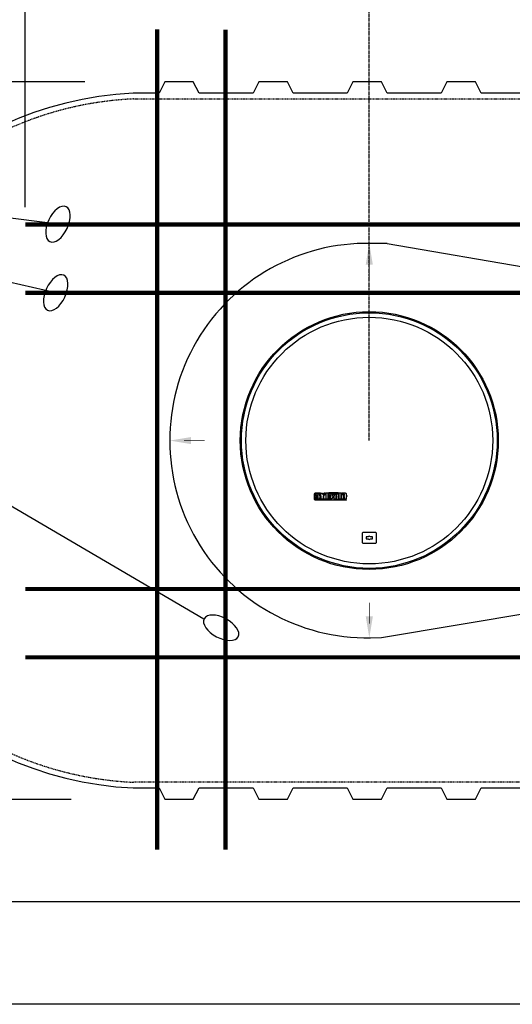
# Model space of a CAD drawing. Extents: x 2360 to 5106, y -824 to 622.
# Tile 5 of 124: x 3190 to 3276, y -32 to 141. Entities that reach past the tile are written whole.
import ezdxf

# ---------------------------------------------------------------- set-up
doc = ezdxf.new("R2010")
doc.units = 0
doc.header["$MEASUREMENT"] = 0
doc.header["$PDSIZE"] = 1
for name, pattern in [('CENTER1', [0.6625, 0.5, -0.075, 0.0125, -0.075]), ('HIDDEN3', [0.1875, 0.125, -0.0625]), ('TANK-SLAB$0$DASHED', [0.75, 0.5, -0.25])]:
    doc.linetypes.add(name, pattern=pattern)
doc.layers.get('0').update_dxf_attribs({"linetype": 'CONTINUOUS'})
doc.layers.get('DEFPOINTS').update_dxf_attribs({"linetype": 'CONTINUOUS'})
for name, color, linetype in [('CENTERLINE', 3, 'CENTER1'), ('DIM', 3, 'CONTINUOUS'), ('REBAR', 4, 'TANK-SLAB$0$DASHED'), ('TANK-MANHOLE-COVER-40', 2, 'CONTINUOUS'), ('TANK-SLOPE', 3, 'CONTINUOUS'), ('TANK-UST', 5, 'CONTINUOUS'), ('TEXT', 3, 'CONTINUOUS')]:
    doc.layers.add(name, color=color, linetype=linetype)
doc.layers.add('FREEZE-LINES', color=8, linetype='CONTINUOUS', plot=False)
doc.styles.add('SIMPLEX', font='simplex')
doc.dimstyles.new('DIM48', dxfattribs={"dimscale": 48, "dimtxt": 0.09375, "dimasz": 0.09375, "dimexe": 0.0625, "dimexo": 0.0625, "dimgap": 0.0625, "dimtad": 1, "dimdec": 4, "dimzin": 3, "dimdsep": 46, "dimlunit": 4, "dimtxsty": 'SIMPLEX', "dimcen": 0, "dimclrd": 3, "dimclre": 3, "dimclrt": 3, "dimadec": 0, "dimazin": 0, "dimtfac": 1, "dimtdec": 4, "dimtofl": 0, "dimtmove": 2, "dimatfit": 3, "dimfxl": 1, "dimfrac": 2, "dimtolj": 1, "dimtzin": 3, "dimarcsym": 0})

# ---------------------------------------------------------------- blocks, each defined once
blk = doc.blocks.new('*D86')
at = {"layer": 'DEFPOINTS', "color": 0, "transparency": 16777216}
for p in [(3060.35, 165.68), (3090.35, 165.68), (3204.45, 129.68)]:
    blk.add_point(p, dxfattribs=at)
at = {"layer": 'DIM', "color": 3, "lineweight": -2, "transparency": 16777216}
for p, q in [((3087.35, 165.68), (3057.35, 165.68)), ((3060.35, 134.18), (3060.35, 161.18)), ((3201.45, 129.68), (3057.35, 129.68))]:
    blk.add_line(p, q, dxfattribs=at)
at = {"layer": 'DIM', "color": 3, "transparency": 16777216}
for points in [[(3059.6, 161.18), (3061.1, 161.18), (3060.35, 165.68)], [(3059.6, 134.18), (3061.1, 134.18), (3060.35, 129.68)]]:
    blk.add_solid(points, dxfattribs=at)
at = {"layer": 'DIM', "color": 3, "transparency": 16777216, "insert": (3054.67, 147.68), "char_height": 4.5, "attachment_point": 5, "rotation": 90, "style": 'SIMPLEX'}
blk.add_mtext('\\A1;3\'-0"', dxfattribs=at)
blk = doc.blocks.new('*D93')
at = {"layer": 'DEFPOINTS', "color": 0, "transparency": 16777216}
for p in [(3060.35, 3.68), (3202.08, 3.68), (3396.58, -32.32)]:
    blk.add_point(p, dxfattribs=at)
at = {"layer": 'DIM', "color": 3, "lineweight": -2, "transparency": 16777216}
for p, q in [((3199.08, 3.68), (3057.35, 3.68)), ((3060.35, -27.82), (3060.35, -0.82)), ((3393.58, -32.32), (3057.35, -32.32))]:
    blk.add_line(p, q, dxfattribs=at)
at = {"layer": 'DIM', "color": 3, "transparency": 16777216}
for points in [[(3059.6, -0.82), (3061.1, -0.82), (3060.35, 3.68)], [(3059.6, -27.82), (3061.1, -27.82), (3060.35, -32.32)]]:
    blk.add_solid(points, dxfattribs=at)
at = {"layer": 'DIM', "color": 3, "transparency": 16777216, "insert": (3054.67, -14.32), "char_height": 4.5, "attachment_point": 5, "rotation": 90, "style": 'SIMPLEX'}
blk.add_mtext('\\A1;3\'-0"', dxfattribs=at)
blk = doc.blocks.new('*D94')
at = {"layer": 'DEFPOINTS', "color": 0, "transparency": 16777216}
for p in [(3060.35, 129.68), (3060.35, 129.68), (3202.08, 3.68)]:
    blk.add_point(p, dxfattribs=at)
at = {"layer": 'DIM', "color": 3, "lineweight": -2, "transparency": 16777216}
for p, q in [((3060.35, 8.18), (3060.35, 125.18)), ((3199.08, 3.68), (3057.35, 3.68))]:
    blk.add_line(p, q, dxfattribs=at)
at = {"layer": 'DIM', "color": 3, "transparency": 16777216}
for points in [[(3059.6, 125.18), (3061.1, 125.18), (3060.35, 129.68)], [(3059.6, 8.18), (3061.1, 8.18), (3060.35, 3.68)]]:
    blk.add_solid(points, dxfattribs=at)
at = {"layer": 'DIM', "color": 3, "transparency": 16777216, "insert": (3054.67, 66.68), "char_height": 4.5, "attachment_point": 5, "rotation": 90, "style": 'SIMPLEX'}
blk.add_mtext('\\A1;10\'-6"', dxfattribs=at)
blk = doc.blocks.new('*D119')
at = {"color": 3, "lineweight": -2, "transparency": 16777216}
for p, q in [((3191, 107.68), (3191, 196.62)), ((3658.32, 107.62), (3658.32, 196.62)), ((3195.5, 193.62), (3653.82, 193.62))]:
    blk.add_line(p, q, dxfattribs=at)
at = {"color": 3, "transparency": 16777216}
for points in [[(3195.5, 194.37), (3195.5, 192.87), (3191, 193.62)], [(3653.82, 194.37), (3653.82, 192.87), (3658.32, 193.62)]]:
    blk.add_solid(points, dxfattribs=at)
at = {"layer": 'DEFPOINTS', "color": 0, "transparency": 16777216}
for p in [(3658.32, 193.62), (3191, 104.68), (3658.32, 104.62)]:
    blk.add_point(p, dxfattribs=at)
at = {"color": 3, "transparency": 16777216, "insert": (3424.66, 199.3), "char_height": 4.5, "attachment_point": 5, "style": 'SIMPLEX'}
blk.add_mtext('\\A1;38\'-10"', dxfattribs=at)

msp = doc.modelspace()

# ---------------------------------------------------------------- linework, layer by layer
at = {"layer": 'CENTERLINE'}
msp.add_line((3251.3784, 66.6856), (3251.3784, 180.33043), dxfattribs=at)
at = {"layer": 'FREEZE-LINES', "linetype": 'Continuous'}
msp.add_line((4079.29486, -14.31593), (2963.29486, -14.31593), dxfattribs=at)
at = {"layer": 'REBAR', "const_width": 0.75}
for points in [[(3214.15463, 138.87712), (3214.15048, -5.13243)], [(3214.15463, 138.87712), (3214.15048, -5.13243)], [(3226.15463, 138.87678), (3226.15048, -5.13277)], [(3226.15463, 138.87678), (3226.15048, -5.13277)], [(3310.99701, 104.62092), (3190.99736, 104.62092)], [(3310.99736, 92.62092), (3190.99736, 92.62092)], [(3310.99736, 40.62092), (3190.99736, 40.62092)], [(3310.99736, 28.62092), (3190.99736, 28.62092)]]:
    msp.add_lwpolyline(points, dxfattribs=at)
at = {"layer": 'TANK-MANHOLE-COVER-40', "color": 2}
for points in [[(3242.84113, 57.48548), (3242.84113, 57.40206), (3241.90862, 57.40206, 0.414213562), (3241.8301, 57.32354), (3241.8301, 56.36109, 0.414213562), (3241.90862, 56.28257), (3247.37636, 56.28257), (3247.31343, 56.19915), (3241.91353, 56.19915, -0.414213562), (3241.74668, 56.366), (3241.74668, 57.31863, -0.414213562), (3241.91353, 57.48548)], [(3242.38428, 56.67678), (3242.38428, 56.75015), (3241.9177, 56.75015), (3241.91022, 56.77276), (3241.90671, 56.7938), (3241.90164, 56.8273), (3241.89852, 56.85263), (3241.89735, 56.87678), (3241.89644, 56.90596, -1), (3242.69463, 56.90596), (3242.69411, 56.86601), (3242.69318, 56.81703), (3242.69411, 56.77544), (3242.68671, 56.72276), (3242.67931, 56.67747), (3242.67006, 56.63588), (3242.65248, 56.58782), (3242.63676, 56.55917), (3242.61548, 56.5296), (3242.59513, 56.50187), (3242.56738, 56.47415), (3242.53871, 56.45289), (3242.50448, 56.43071), (3242.47026, 56.41407), (3242.42586, 56.39744), (3242.37776, 56.38727), (3242.31948, 56.3808), (3242.25843, 56.37988), (3242.20663, 56.37988), (3242.15021, 56.38357), (3242.10673, 56.38912), (3242.07158, 56.39374), (3242.04013, 56.40206), (3242.00776, 56.40945), (3241.97168, 56.42054), (3241.96426, 56.424), (3241.92868, 56.61847), (3241.98022, 56.604), (3242.0077, 56.59576), (3242.03609, 56.58844), (3242.07457, 56.58112), (3242.11762, 56.57654), (3242.16984, 56.57471), (3242.20831, 56.5738), (3242.25136, 56.57746), (3242.28617, 56.58387), (3242.32098, 56.59576), (3242.34755, 56.6159), (3242.365, 56.63342), (3242.37953, 56.65848)], [(3242.14347, 56.90596), (3242.14347, 56.94064, -1), (3242.41023, 56.94064), (3242.41023, 56.90596)], [(3242.74031, 56.42165), (3242.74031, 56.5852), (3242.87713, 56.5852, 0.414213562), (3242.96055, 56.66863), (3242.96055, 56.98577), (3242.74031, 56.98577), (3242.74031, 57.26648), (3242.96055, 57.26648), (3242.96055, 57.4404), (3243.11997, 57.4404, 0.161867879), (3243.38193, 57.13751), (3243.38193, 56.98451), (3243.27054, 56.98451), (3243.27054, 56.54979), (3243.26432, 56.51735), (3243.25678, 56.49186), (3243.24519, 56.47158), (3243.23011, 56.45362), (3243.21272, 56.43682), (3243.19242, 56.42002), (3243.17387, 56.40785), (3243.13097, 56.39048), (3243.09444, 56.38352), (3243.06255, 56.38005), (3243.0353, 56.38005), (3242.99877, 56.38005), (3242.96108, 56.38005), (3242.92977, 56.38236), (3242.8973, 56.38642), (3242.87121, 56.39163), (3242.8428, 56.39859), (3242.81323, 56.40496), (3242.77612, 56.41365)], [(3243.67095, 57.29385), (3243.48014, 57.29385, -0.414213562), (3243.42055, 57.35344), (3243.42055, 57.42589, -0.414213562), (3243.48014, 57.48548), (3243.67095, 57.48548, -0.414213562), (3243.73054, 57.42589), (3243.73054, 57.35344, -0.414213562)], [(3244.19474, 56.61847), (3244.24627, 56.604), (3244.27375, 56.59576), (3244.30215, 56.58844), (3244.34062, 56.58112), (3244.38368, 56.57654), (3244.43589, 56.57471), (3244.47436, 56.5738), (3244.51742, 56.57746), (3244.55223, 56.58387), (3244.58703, 56.59576), (3244.6136, 56.6159), (3244.63106, 56.63342), (3244.64558, 56.65848), (3244.65034, 56.67678), (3244.65034, 56.75015), (3244.18376, 56.75015), (3244.17627, 56.77276), (3244.17276, 56.7938), (3244.1677, 56.8273), (3244.16458, 56.85263), (3244.16341, 56.87678), (3244.1625, 56.90596, -1), (3244.96069, 56.90596), (3244.96016, 56.86601), (3244.95924, 56.81703), (3244.96016, 56.77544), (3244.95276, 56.72276), (3244.94536, 56.67747), (3244.93611, 56.63588), (3244.91854, 56.58782), (3244.90281, 56.55917), (3244.88154, 56.5296), (3244.86119, 56.50187), (3244.83344, 56.47415), (3244.80476, 56.45289), (3244.77054, 56.43071), (3244.73631, 56.41407), (3244.69191, 56.39744), (3244.64381, 56.38727), (3244.58554, 56.3808), (3244.52449, 56.37988), (3244.47269, 56.37988), (3244.41626, 56.38357), (3244.37279, 56.38912), (3244.33764, 56.39374), (3244.30619, 56.40206), (3244.27381, 56.40945), (3244.23774, 56.42054), (3244.23032, 56.424)], [(3244.40952, 56.90596), (3244.40952, 56.94064, -1), (3244.67629, 56.94064), (3244.67629, 56.90596)], [(3246.7314, 57.29385), (3246.54059, 57.29385, -0.414213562), (3246.481, 57.35344), (3246.481, 57.42589, -0.414213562), (3246.54059, 57.48548), (3246.7314, 57.48548, -0.414213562), (3246.79099, 57.42589), (3246.79099, 57.35344, -0.414213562)]]:
    msp.add_lwpolyline(points, format="xyb", close=True, dxfattribs=at)
for points in [[(3243.73054, 56.39837), (3243.42055, 56.39837), (3243.42055, 57.23763), (3243.73054, 57.23763)], [(3244.11612, 56.39837), (3243.80613, 56.39837), (3243.80613, 57.48548), (3244.11612, 57.48548)], [(3245.96076, 57.40206), (3245.96076, 57.48548), (3244.24251, 57.48548), (3244.24251, 57.40206)], [(3246.79099, 56.39837), (3246.481, 56.39837), (3246.481, 57.23763), (3246.79099, 57.23763)], [(3245.8854, 56.79735), (3245.88555, 56.79475), (3245.88572, 56.79211), (3245.8859, 56.78943), (3245.88609, 56.78673), (3245.88628, 56.784), (3245.88648, 56.78126), (3245.88667, 56.77851), (3245.88687, 56.77575), (3245.88705, 56.77299), (3245.88724, 56.77022), (3245.88744, 56.76743), (3245.88767, 56.76459), (3245.88792, 56.76171), (3245.88821, 56.75877), (3245.88854, 56.75576), (3245.88894, 56.75266), (3245.8894, 56.74947), (3245.88992, 56.74621), (3245.89049, 56.74289), (3245.89111, 56.73955), (3245.89178, 56.73619), (3245.89248, 56.73284), (3245.89321, 56.72953), (3245.89397, 56.72627), (3245.89475, 56.72308), (3245.89556, 56.71997), (3245.89639, 56.71693), (3245.89725, 56.71396), (3245.89815, 56.71106), (3245.89908, 56.70822), (3245.90005, 56.70545), (3245.90106, 56.70274), (3245.90212, 56.7001), (3245.90323, 56.69751), (3245.90438, 56.69497), (3245.90559, 56.69249), (3245.90685, 56.69005), (3245.90817, 56.68766), (3245.90954, 56.68531), (3245.91097, 56.683), (3245.91246, 56.68073), (3245.91401, 56.6785), (3245.91562, 56.67632), (3245.91729, 56.67419), (3245.91901, 56.67212), (3245.92079, 56.67012), (3245.92262, 56.66819), (3245.9245, 56.66635), (3245.92644, 56.66458), (3245.92843, 56.6629), (3245.93048, 56.66129), (3245.93261, 56.65976), (3245.93481, 56.65828), (3245.93709, 56.65686), (3245.93946, 56.6555), (3245.94193, 56.65418), (3245.9445, 56.6529), (3245.94715, 56.65167), (3245.94989, 56.6505), (3245.95269, 56.64939), (3245.95555, 56.64835), (3245.95845, 56.64738), (3245.96138, 56.6465), (3245.96434, 56.64571), (3245.96731, 56.64502), (3245.97029, 56.64443), (3245.97327, 56.64393), (3245.97627, 56.64352), (3245.97926, 56.64321), (3245.98227, 56.64299), (3245.98527, 56.64286), (3245.98828, 56.64282), (3245.99128, 56.64286), (3245.99429, 56.64299), (3245.99729, 56.64321), (3246.00028, 56.64352), (3246.00328, 56.64393), (3246.00626, 56.64443), (3246.00924, 56.64502), (3246.01221, 56.64571), (3246.01517, 56.6465), (3246.0181, 56.64738), (3246.02101, 56.64835), (3246.02386, 56.64939), (3246.02667, 56.6505), (3246.0294, 56.65167), (3246.03206, 56.6529), (3246.03462, 56.65418), (3246.03709, 56.6555), (3246.03946, 56.65686), (3246.04174, 56.65828), (3246.04395, 56.65976), (3246.04607, 56.66129), (3246.04813, 56.6629), (3246.05012, 56.66458), (3246.05205, 56.66635), (3246.05393, 56.66819), (3246.05576, 56.67012), (3246.05754, 56.67212), (3246.05926, 56.67419), (3246.06093, 56.67632), (3246.06254, 56.6785), (3246.06409, 56.68073), (3246.06558, 56.683), (3246.06701, 56.68531), (3246.06839, 56.68766), (3246.0697, 56.69005), (3246.07096, 56.69249), (3246.07217, 56.69497), (3246.07332, 56.69751), (3246.07443, 56.7001), (3246.07549, 56.70274), (3246.0765, 56.70545), (3246.07747, 56.70822), (3246.0784, 56.71106), (3246.0793, 56.71396), (3246.08016, 56.71693), (3246.08099, 56.71997), (3246.0818, 56.72308), (3246.08258, 56.72627), (3246.08334, 56.72953), (3246.08407, 56.73284), (3246.08478, 56.73619), (3246.08544, 56.73955), (3246.08606, 56.74289), (3246.08664, 56.74621), (3246.08715, 56.74947), (3246.08761, 56.75266), (3246.08801, 56.75576), (3246.08835, 56.75877), (3246.08864, 56.76171), (3246.08889, 56.76459), (3246.08911, 56.76743), (3246.08931, 56.77022), (3246.0895, 56.77299), (3246.08969, 56.77575), (3246.08988, 56.77851), (3246.09007, 56.78126), (3246.09027, 56.784), (3246.09046, 56.78673), (3246.09065, 56.78943), (3246.09083, 56.79211), (3246.091, 56.79475), (3246.09115, 56.79735), (3246.09129, 56.79992), (3246.09141, 56.80245), (3246.09152, 56.80494), (3246.0916, 56.80741), (3246.09167, 56.80985), (3246.09172, 56.81228), (3246.09175, 56.8147), (3246.09176, 56.81712), (3246.09175, 56.81953), (3246.09172, 56.82195), (3246.09167, 56.82438), (3246.0916, 56.82683), (3246.09152, 56.82929), (3246.09141, 56.83179), (3246.09129, 56.83431), (3246.09115, 56.83688), (3246.091, 56.83948), (3246.09083, 56.84213), (3246.09065, 56.8448), (3246.09046, 56.84751), (3246.09027, 56.85023), (3246.09007, 56.85297), (3246.08988, 56.85572), (3246.08969, 56.85848), (3246.0895, 56.86124), (3246.08931, 56.86401), (3246.08911, 56.86681), (3246.08889, 56.86964), (3246.08864, 56.87252), (3246.08835, 56.87546), (3246.08801, 56.87847), (3246.08761, 56.88157), (3246.08715, 56.88476), (3246.08664, 56.88802), (3246.08606, 56.89134), (3246.08544, 56.89469), (3246.08478, 56.89804), (3246.08407, 56.90139), (3246.08334, 56.9047), (3246.08258, 56.90796), (3246.0818, 56.91115), (3246.08099, 56.91426), (3246.08016, 56.9173), (3246.0793, 56.92027), (3246.0784, 56.92318), (3246.07747, 56.92601), (3246.0765, 56.92878), (3246.07549, 56.93149), (3246.07443, 56.93414), (3246.07332, 56.93673), (3246.07217, 56.93926), (3246.07096, 56.94174), (3246.0697, 56.94418), (3246.06839, 56.94657), (3246.06701, 56.94892), (3246.06558, 56.95123), (3246.06409, 56.9535), (3246.06254, 56.95573), (3246.06093, 56.95792), (3246.05926, 56.96004), (3246.05754, 56.96211), (3246.05576, 56.96411), (3246.05393, 56.96604), (3246.05205, 56.96789), (3246.05012, 56.96965), (3246.04813, 56.97133), (3246.04607, 56.97294), (3246.04395, 56.97448), (3246.04174, 56.97595), (3246.03946, 56.97737), (3246.03709, 56.97874), (3246.03462, 56.98006), (3246.03206, 56.98133), (3246.0294, 56.98256), (3246.02667, 56.98373), (3246.02386, 56.98484), (3246.02101, 56.98589), (3246.0181, 56.98685), (3246.01517, 56.98773), (3246.01221, 56.98852), (3246.00924, 56.98921), (3246.00626, 56.98981), (3246.00328, 56.99031), (3246.00028, 56.99071), (3245.99729, 56.99102), (3245.99429, 56.99124), (3245.99128, 56.99137), (3245.98828, 56.99142), (3245.98527, 56.99137), (3245.98227, 56.99124), (3245.97926, 56.99102), (3245.97627, 56.99071), (3245.97327, 56.99031), (3245.97029, 56.98981), (3245.96731, 56.98921), (3245.96434, 56.98852), (3245.96138, 56.98773), (3245.95845, 56.98685), (3245.95555, 56.98589), (3245.95269, 56.98484), (3245.94989, 56.98373), (3245.94715, 56.98256), (3245.9445, 56.98133), (3245.94193, 56.98006), (3245.93946, 56.97874), (3245.93709, 56.97737), (3245.93481, 56.97595), (3245.93261, 56.97448), (3245.93048, 56.97294), (3245.92843, 56.97133), (3245.92644, 56.96965), (3245.9245, 56.96789), (3245.92262, 56.96604), (3245.92079, 56.96411), (3245.91901, 56.96211), (3245.91729, 56.96004), (3245.91562, 56.95792), (3245.91401, 56.95573), (3245.91246, 56.9535), (3245.91097, 56.95123), (3245.90954, 56.94892), (3245.90817, 56.94657), (3245.90685, 56.94418), (3245.90559, 56.94174), (3245.90438, 56.93926), (3245.90323, 56.93673), (3245.90212, 56.93414), (3245.90106, 56.93149), (3245.90005, 56.92878), (3245.89908, 56.92601), (3245.89815, 56.92318), (3245.89725, 56.92027), (3245.89639, 56.9173), (3245.89556, 56.91426), (3245.89475, 56.91115), (3245.89397, 56.90796), (3245.89321, 56.9047), (3245.89248, 56.90139), (3245.89178, 56.89804), (3245.89111, 56.89469), (3245.89049, 56.89134), (3245.88992, 56.88802), (3245.8894, 56.88476), (3245.88894, 56.88157), (3245.88854, 56.87847), (3245.88821, 56.87546), (3245.88792, 56.87252), (3245.88767, 56.86964), (3245.88744, 56.86681), (3245.88724, 56.86401), (3245.88705, 56.86124), (3245.88687, 56.85848), (3245.88667, 56.85572), (3245.88648, 56.85297), (3245.88628, 56.85023), (3245.88609, 56.84751), (3245.8859, 56.8448), (3245.88572, 56.84213), (3245.88555, 56.83948), (3245.8854, 56.83688), (3245.88526, 56.83431), (3245.88514, 56.83179), (3245.88504, 56.82929), (3245.88495, 56.82683), (3245.88488, 56.82438), (3245.88484, 56.82195), (3245.88481, 56.81953), (3245.8848, 56.81712), (3245.88481, 56.8147), (3245.88484, 56.81228), (3245.88488, 56.80985), (3245.88495, 56.80741), (3245.88504, 56.80494), (3245.88514, 56.80245), (3245.88526, 56.79992)]]:
    msp.add_lwpolyline(points, close=True, dxfattribs=at)
for points in [[(3245.23783, 56.99788), (3245.24362, 56.99788), (3245.24362, 57.25888), (3245.51483, 57.25888), (3245.51483, 56.39837), (3245.20484, 56.39837), (3245.20484, 56.76023, 0.414213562), (3245.03799, 56.92709), (3244.99429, 56.92709), (3244.99429, 57.25888, -0.015514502), (3245.00787, 57.26571, -0.024733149), (3245.01671, 57.2693, -0.005945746), (3245.03237, 57.27457, -0.012869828), (3245.03969, 57.27673, -0.049413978), (3245.05617, 57.27943, -0.053929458), (3245.07147, 57.27876, -0.036627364), (3245.08596, 57.27544, -0.042564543), (3245.09783, 57.27065, -0.006290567), (3245.10819, 57.26525, -0.008872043), (3245.11541, 57.2612, -0.009321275), (3245.12695, 57.25416, -0.009741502), (3245.13772, 57.24701, -0.028906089), (3245.14792, 57.23904, -0.027693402), (3245.15756, 57.22958, -0.026629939), (3245.16663, 57.2185, -0.041647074), (3245.17142, 57.21068, -0.000264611), (3245.17637, 57.20083, -0.00016335), (3245.18437, 57.18486, -0.000116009), (3245.19359, 57.16646, -0.000665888), (3245.19519, 57.16325, -0.034842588), (3245.19778, 57.15696, -0.014153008), (3245.20263, 57.14096, -0.001675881), (3245.20635, 57.12708, 0.003030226), (3245.21007, 57.11321, 0.000398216), (3245.21378, 57.09972, -0.000723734), (3245.2175, 57.08624, -0.001660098), (3245.22189, 57.07001, -0.006697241), (3245.22291, 57.06598, -0.003793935), (3245.22377, 57.06223, -0.000692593), (3245.22832, 57.04166, -0.000271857), (3245.22886, 57.03915, -0.000019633), (3245.23643, 57.0045, -0.002677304), (3245.2375, 56.99946, -0.000101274), (3245.23783, 56.99788)], [(3247.33444, 57.31182), (3247.33444, 57.0584), (3247.41597, 57.0584), (3247.41597, 56.83839), (3247.33444, 56.83839), (3247.33444, 56.39837), (3247.02445, 56.39837), (3247.02445, 56.83839), (3246.84622, 56.83839), (3246.84622, 57.0584), (3247.02445, 57.0584), (3247.02445, 57.23426, 0.414213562), (3246.96486, 57.29385), (3246.84622, 57.29385), (3246.84622, 57.48548)]]:
    msp.add_lwpolyline(points, format="xyb", dxfattribs=at)
for points in [[(3246.10133, 57.03372), (3246.10052, 57.03809), (3246.09878, 57.04688), (3246.09694, 57.05564), (3246.09502, 57.06431), (3246.09303, 57.07284), (3246.09098, 57.08118), (3246.08887, 57.08933), (3246.0867, 57.09729), (3246.08444, 57.10506), (3246.0821, 57.11266), (3246.07966, 57.12008), (3246.07712, 57.12733), (3246.07447, 57.13442), (3246.0717, 57.14135), (3246.0688, 57.14813), (3246.06578, 57.15476), (3246.06262, 57.16126), (3246.05932, 57.16764), (3246.05588, 57.17389), (3246.05229, 57.18004), (3246.04854, 57.18609), (3246.04464, 57.19204), (3246.04058, 57.19788), (3246.03636, 57.20359), (3246.032, 57.20916), (3246.02749, 57.21457), (3246.02284, 57.21981), (3246.01805, 57.22485), (3246.01312, 57.22969), (3246.00806, 57.2343), (3246.00285, 57.23871), (3245.99747, 57.24291), (3245.99191, 57.24694), (3245.98614, 57.2508), (3245.98017, 57.25451), (3245.97396, 57.25809), (3245.9675, 57.26154), (3245.96079, 57.26488), (3245.95383, 57.2681), (3245.94668, 57.27117), (3245.93934, 57.27408), (3245.93186, 57.2768), (3245.92427, 57.27933), (3245.91658, 57.28163), (3245.90884, 57.2837), (3245.90107, 57.28551), (3245.89327, 57.28706), (3245.88546, 57.28837), (3245.87763, 57.28943), (3245.86978, 57.29024), (3245.86192, 57.29082), (3245.85406, 57.29117), (3245.84619, 57.29128), (3245.83833, 57.29117), (3245.83046, 57.29082), (3245.82261, 57.29024), (3245.81476, 57.28943), (3245.80693, 57.28837), (3245.79911, 57.28706), (3245.79131, 57.28551), (3245.78354, 57.2837), (3245.7758, 57.28163), (3245.76812, 57.27933), (3245.76052, 57.2768), (3245.75304, 57.27408), (3245.74571, 57.27117), (3245.73855, 57.2681), (3245.7316, 57.26488), (3245.72488, 57.26154), (3245.71842, 57.25809), (3245.71222, 57.25451), (3245.70624, 57.2508), (3245.70048, 57.24694), (3245.69492, 57.24291), (3245.68954, 57.23871), (3245.68433, 57.2343), (3245.67926, 57.22969), (3245.67433, 57.22485), (3245.66954, 57.21981), (3245.66489, 57.21457), (3245.66038, 57.20916), (3245.65602, 57.20359), (3245.65181, 57.19788), (3245.64775, 57.19204), (3245.64384, 57.18609), (3245.6401, 57.18004), (3245.6365, 57.17389), (3245.63306, 57.16764), (3245.62976, 57.16126), (3245.6266, 57.15476), (3245.62358, 57.14813), (3245.62069, 57.14135), (3245.61792, 57.13442), (3245.61526, 57.12733), (3245.61272, 57.12008), (3245.61029, 57.11266), (3245.60794, 57.10506), (3245.60569, 57.09729), (3245.60351, 57.08933), (3245.6014, 57.08118), (3245.59936, 57.07284), (3245.59737, 57.06431), (3245.59544, 57.05564), (3245.5936, 57.04688), (3245.59186, 57.03809), (3245.59024, 57.02933), (3245.58874, 57.02065), (3245.58738, 57.01211), (3245.58618, 57.00376), (3245.58515, 56.99565), (3245.58426, 56.98777), (3245.5835, 56.98007), (3245.58284, 56.97253), (3245.58226, 56.96512), (3245.58174, 56.9578), (3245.58124, 56.95054), (3245.58075, 56.94332), (3245.58025, 56.9361), (3245.57974, 56.9289), (3245.57923, 56.92173), (3245.57872, 56.9146), (3245.57823, 56.90752), (3245.57776, 56.90052), (3245.57732, 56.8936), (3245.57691, 56.88678), (3245.57655, 56.88007), (3245.57623, 56.87345), (3245.57596, 56.86692), (3245.57574, 56.86046), (3245.57556, 56.85406), (3245.57544, 56.8477), (3245.57536, 56.84137), (3245.57534, 56.83505), (3245.57536, 56.82873), (3245.57544, 56.8224), (3245.57556, 56.81604), (3245.57574, 56.80964), (3245.57596, 56.80318), (3245.57623, 56.79665), (3245.57655, 56.79004), (3245.57691, 56.78332), (3245.57732, 56.7765), (3245.57776, 56.76958), (3245.57823, 56.76258), (3245.57872, 56.75551), (3245.57923, 56.74838), (3245.57974, 56.7412), (3245.58025, 56.734), (3245.58075, 56.72678), (3245.58124, 56.71956), (3245.58174, 56.71231), (3245.58226, 56.70499), (3245.58284, 56.69757), (3245.5835, 56.69003), (3245.58426, 56.68234), (3245.58515, 56.67445), (3245.58618, 56.66634), (3245.58738, 56.658), (3245.58874, 56.64946), (3245.59024, 56.64078), (3245.59186, 56.63201), (3245.5936, 56.62322), (3245.59544, 56.61447), (3245.59737, 56.60579), (3245.59936, 56.59726), (3245.6014, 56.58892), (3245.60351, 56.58077), (3245.60569, 56.57281), (3245.60794, 56.56504), (3245.61029, 56.55744), (3245.61272, 56.55002), (3245.61526, 56.54277), (3245.61792, 56.53568), (3245.62069, 56.52875), (3245.62358, 56.52198), (3245.6266, 56.51534), (3245.62976, 56.50884), (3245.63306, 56.50247), (3245.6365, 56.49621), (3245.6401, 56.49006), (3245.64384, 56.48401), (3245.64775, 56.47807), (3245.65181, 56.47223), (3245.65602, 56.46651), (3245.66038, 56.46094), (3245.66489, 56.45553), (3245.66954, 56.45029), (3245.67433, 56.44525), (3245.67926, 56.44042), (3245.68433, 56.4358), (3245.68954, 56.4314), (3245.69492, 56.42719), (3245.70048, 56.42316), (3245.70624, 56.4193), (3245.71222, 56.41559), (3245.71842, 56.41202), (3245.72488, 56.40856), (3245.7316, 56.40522), (3245.73855, 56.40201), (3245.74571, 56.39894), (3245.75304, 56.39603), (3245.76052, 56.3933), (3245.76812, 56.39078), (3245.7758, 56.38847), (3245.78354, 56.38641), (3245.79131, 56.3846), (3245.79911, 56.38304), (3245.80693, 56.38173), (3245.81476, 56.38068), (3245.82261, 56.37986), (3245.83046, 56.37928), (3245.83833, 56.37894), (3245.84619, 56.37882), (3245.85406, 56.37894), (3245.86192, 56.37928), (3245.86978, 56.37986), (3245.87763, 56.38068), (3245.88546, 56.38173), (3245.89327, 56.38304), (3245.90107, 56.3846), (3245.90884, 56.38641), (3245.91658, 56.38847), (3245.92427, 56.39078), (3245.93186, 56.3933), (3245.93934, 56.39603), (3245.94668, 56.39894), (3245.95383, 56.40201), (3245.96079, 56.40522), (3245.9675, 56.40856), (3245.97396, 56.41202), (3245.98017, 56.41559), (3245.98614, 56.4193), (3245.99191, 56.42316), (3245.99747, 56.42719), (3246.00285, 56.4314), (3246.00806, 56.4358), (3246.01312, 56.44042), (3246.01805, 56.44525), (3246.02284, 56.45029), (3246.02749, 56.45553), (3246.032, 56.46094), (3246.03636, 56.46651), (3246.04058, 56.47223), (3246.04464, 56.47807), (3246.04854, 56.48401), (3246.05229, 56.49006), (3246.05588, 56.49621), (3246.05932, 56.50247), (3246.06262, 56.50884), (3246.06578, 56.51534), (3246.0688, 56.52198), (3246.0717, 56.52875), (3246.07447, 56.53568), (3246.07712, 56.54277), (3246.07966, 56.55002), (3246.0821, 56.55744), (3246.08444, 56.56504), (3246.0867, 56.57281), (3246.08887, 56.58077), (3246.09098, 56.58892), (3246.09303, 56.59726), (3246.09502, 56.60579), (3246.09694, 56.61447), (3246.09878, 56.62322), (3246.10052, 56.63201), (3246.10133, 56.63638)], [(3246.10133, 57.03372), (3246.10133, 57.48548), (3246.41132, 57.48548), (3246.41132, 56.39837), (3246.10133, 56.39837), (3246.10133, 56.63638)], [(3246.84622, 57.48548), (3246.86388, 57.48779), (3246.87932, 57.48976), (3246.89285, 57.49145), (3246.90475, 57.49286), (3246.91533, 57.49404), (3246.92488, 57.49502), (3246.93371, 57.49582), (3246.94211, 57.49647), (3246.95032, 57.497), (3246.95843, 57.49742), (3246.96644, 57.49776), (3246.97437, 57.49801), (3246.98224, 57.4982), (3246.99007, 57.49834), (3246.99788, 57.49843), (3247.00569, 57.4985), (3247.01351, 57.49855), (3247.02137, 57.49858), (3247.02928, 57.49857), (3247.03727, 57.49852), (3247.04535, 57.49842), (3247.05355, 57.49826), (3247.06188, 57.49803), (3247.07037, 57.49772), (3247.07902, 57.49732), (3247.08776, 57.49684), (3247.0965, 57.49627), (3247.10516, 57.49562), (3247.11365, 57.4949), (3247.12188, 57.49409), (3247.12978, 57.4932), (3247.13724, 57.49224), (3247.14422, 57.49121), (3247.15073, 57.4901), (3247.15684, 57.48893), (3247.16259, 57.4877), (3247.16805, 57.48641), (3247.17325, 57.48507), (3247.17826, 57.48367), (3247.18313, 57.48223), (3247.1879, 57.48073), (3247.19259, 57.47918), (3247.1972, 57.47756), (3247.20175, 57.47585), (3247.20622, 57.47404), (3247.21064, 57.4721), (3247.215, 57.47004), (3247.21931, 57.46783), (3247.22357, 57.46547), (3247.22776, 57.46297), (3247.23186, 57.46039), (3247.23585, 57.45774), (3247.23969, 57.45506), (3247.24338, 57.45238), (3247.24687, 57.44974), (3247.25016, 57.44718), (3247.25322, 57.4447), (3247.25611, 57.44229), (3247.25887, 57.4399), (3247.26157, 57.43751), (3247.26426, 57.43508), (3247.26701, 57.43256), (3247.26985, 57.42993), (3247.27287, 57.42715), (3247.27608, 57.42418), (3247.27946, 57.42103), (3247.28296, 57.41772), (3247.28653, 57.41426), (3247.29011, 57.41065), (3247.29366, 57.40692), (3247.29711, 57.40308), (3247.30043, 57.39914), (3247.30357, 57.3951), (3247.30653, 57.39093), (3247.30932, 57.38662), (3247.31196, 57.38211), (3247.31446, 57.37738), (3247.31684, 57.37239), (3247.3191, 57.36711), (3247.32126, 57.3615), (3247.32333, 57.35556), (3247.3253, 57.34935), (3247.32716, 57.34297), (3247.3289, 57.33652), (3247.33051, 57.33008), (3247.33197, 57.32375), (3247.33329, 57.31764), (3247.33444, 57.31182)]]:
    msp.add_lwpolyline(points, dxfattribs=at)
at = {"layer": 'TANK-MANHOLE-COVER-40', "color": 2, "linetype": 'Continuous', "flags": 128}
for points in [[(3250.29572, 48.61473, -0.414213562), (3250.1973, 48.71316), (3250.1973, 50.48481, -0.414213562), (3250.29572, 50.58324), (3252.46108, 50.58324, -0.414213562), (3252.5595, 50.48481), (3252.5595, 48.71316, -0.414213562), (3252.46108, 48.61473)], [(3251.1673, 49.42182, 0.466252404), (3251.5895, 49.42182), (3251.92108, 49.42182, 0.159100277), (3251.92108, 49.77615), (3251.5895, 49.77615, 0.466252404), (3251.1673, 49.77615), (3250.83572, 49.77615, 0.159100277), (3250.83572, 49.42182)]]:
    msp.add_lwpolyline(points, format="xyb", close=True, dxfattribs=at)
at = {"layer": 'TANK-MANHOLE-COVER-40', "color": 4, "linetype": 'Continuous'}
msp.add_circle((3251.3784, 66.6856), 22.63902, dxfattribs=at)
at = {"layer": 'TANK-MANHOLE-COVER-40', "color": 1, "linetype": 'Continuous'}
msp.add_circle((3251.3784, 66.6856), 22.44094, dxfattribs=at)
at = {"layer": 'TANK-MANHOLE-COVER-40', "color": 2, "linetype": 'Continuous'}
msp.add_circle((3251.3784, 66.6856), 21.65354, dxfattribs=at)
at = {"layer": 'TANK-SLOPE'}
for p, q in [((3254.49813, 101.26968), (3364.88154, 82.45822)), ((3253.49813, 32.08306), (3364.72275, 50.88521))]:
    msp.add_line(p, q, dxfattribs=at)
msp.add_lwpolyline([(3254.49813, 101.26968), (3251.58308, 101.31892, 1.017023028), (3251.58246, 32.05074), (3253.49813, 32.08306)], format="xyb", dxfattribs=at)
at = {"layer": 'TANK-SLOPE', "const_width": 0.125}
for points in [[(3251.3784, 98.81892), (3251.3784, 95.17813)], [(3218.85911, 66.68483), (3222.49989, 66.68483)], [(3251.3784, 34.55075), (3251.3784, 38.19154)]]:
    msp.add_lwpolyline(points, dxfattribs=at)
at = {"layer": 'TANK-SLOPE'}
for points in [[(3250.7534, 97.56892), (3251.3784, 101.31892), (3252.0034, 97.56892)], [(3220.10911, 66.05983), (3216.35911, 66.68483), (3220.10911, 67.30983)], [(3250.7534, 35.80075), (3251.3784, 32.05075), (3252.0034, 35.80075)]]:
    msp.add_solid(points, dxfattribs=at)
at = {"layer": 'TANK-UST'}
msp.add_lwpolyline([(3280.49833, 127.68407), (3270.99833, 127.68407), (3269.99833, 129.68407), (3264.99833, 129.68407), (3263.99833, 127.68407), (3254.49833, 127.68407), (3253.49833, 129.68407), (3248.49833, 129.68407), (3247.49833, 127.68407), (3237.99833, 127.68407), (3236.99833, 129.68407), (3231.99833, 129.68407), (3230.99833, 127.68407), (3221.49833, 127.68407), (3220.49833, 129.68407), (3215.49833, 129.68407), (3214.49833, 127.68407), (3209.96231, 127.68407, 0.954330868), (3209.96231, 5.68407), (3214.49833, 5.68407), (3215.49833, 3.68407), (3220.49833, 3.68407), (3221.49833, 5.68407), (3230.99833, 5.68407), (3231.99833, 3.68407), (3236.99833, 3.68407), (3237.99833, 5.68407), (3247.49833, 5.68407), (3248.49833, 3.68407), (3253.49833, 3.68407), (3254.49833, 5.68407), (3263.99833, 5.68407), (3264.99833, 3.68407), (3269.99833, 3.68407), (3270.99833, 5.68407), (3280.49833, 5.68407)], format="xyb", dxfattribs=at)
at = {"layer": 'TANK-UST', "color": 2, "linetype": 'HIDDEN3'}
msp.add_lwpolyline([(3633.74833, 126.68407), (3638.26088, 126.68407, -0.9539575), (3638.26088, 6.68407), (3633.74833, 6.68407), (3538.49813, 6.68407), (3439.47878, 6.68407), (3214.47878, 6.68407), (3209.98558, 6.68407, -0.9539575), (3209.98558, 126.68407), (3214.47878, 126.68407), (3439.47878, 126.68407), (3538.49813, 126.68407)], format="xyb", close=True, dxfattribs=at)
at = {"layer": 'TEXT'}
for p in [(3196.74404, 104.68483), (3196.34912, 92.64752), (3222.3701, 35.33248)]:
    msp.add_line(p, (3078.3967, 119.73813), dxfattribs=at)
at = {"layer": 'TEXT', "extrusion": (0, 0, -1)}
for centre, major_axis in [((3196.74404, 104.68483), (-1.42719, -3.0665)), ((3196.34912, 92.64752), (-1.42719, -3.0665)), ((3225.39034, 33.8147), (2.98773, -1.58549))]:
    msp.add_ellipse(centre, major_axis=major_axis, ratio=0.525325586, dxfattribs=at)

# ---------------------------------------------------------------- dimensions: what is measured, and where the dimension line sits
dim = msp.add_linear_dim(base=(3658.32063, 193.625), p1=(3190.99813, 104.68483), p2=(3658.32063, 104.62169), angle=0, text='38\'-10"', dimstyle='DIM48')
dim.commit()
dim.dimension.update_dxf_attribs({"geometry": '*D119', "text_midpoint": (3424.65938, 199.30357)})
at = {"layer": 'DIM'}
for base, p1, p2, picture, middle in [((3060.3476, 165.68407), (3204.45304, 129.68407), (3090.3476, 165.68407), '*D86', (3054.66903, 147.68407)), ((3060.3476, 129.68407), (3202.08174, 3.68407), (3060.3476, 129.68407), '*D94', (3054.66903, 66.68407)), ((3060.3476, 3.68407), (3396.57962, -32.31593), (3202.08174, 3.68407), '*D93', (3054.66903, -14.31593))]:
    dim = msp.add_linear_dim(base=base, p1=p1, p2=p2, angle=90, dimstyle='DIM48', dxfattribs=at)
    dim.commit()
    dim.dimension.update_dxf_attribs({"geometry": picture, "text_midpoint": middle})

doc.saveas('drawing.dxf')
